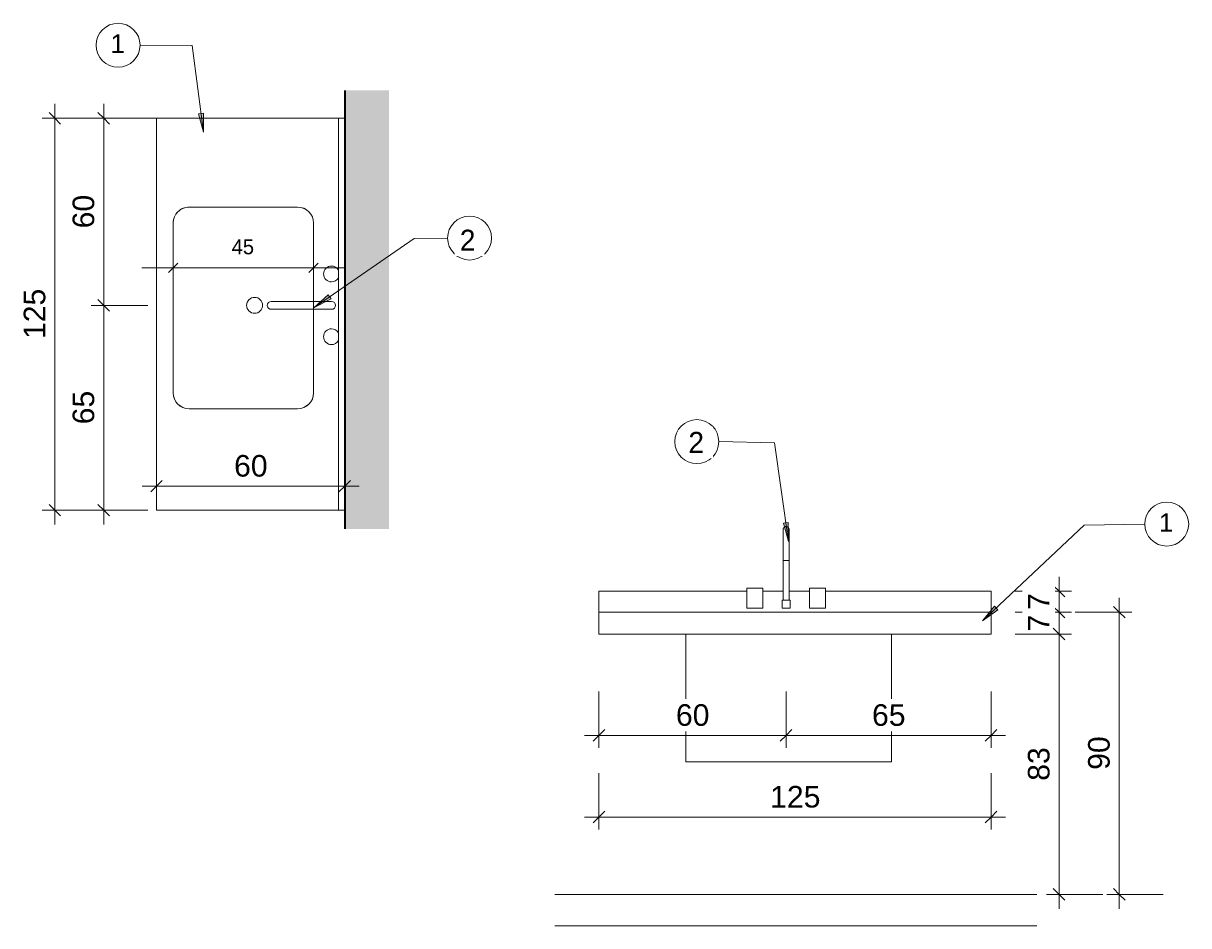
# Model space of a CAD drawing. Header units: metres. Extents: x -23.4 to 55.3, y -20.8 to 5.
# Tile 11 of 26: x 12.1 to 15.8, y -0.1 to 2.8. Entities that reach past the tile are written whole.
import ezdxf

# ---------------------------------------------------------------- set-up
doc = ezdxf.new("R2010")
doc.units = ezdxf.units.M
for name, color, linetype, lineweight in [('A-ANNO-DIMS', 211, 'Continuous', 9), ('A-ANNO-DIMS-20', 211, 'Continuous', 9), ('A-ANNO-KEYN', 231, 'Continuous', 9), ('A-FLOR', 192, 'Continuous', 18), ('A-GENM', 13, 'Continuous', 18), ('A-WALL', 113, 'Continuous', 18), ('A-WALL-PATT', 111, 'Continuous', 35), ('Drawing3_dwg _2_', 8, 'Continuous', 18), ('G-ANNO-TEXT', 231, 'Continuous', 9), ('I-FURN', 30, 'Continuous', 18), ('P-SANR-FIXT', 6, 'Continuous', 18)]:
    doc.layers.add(name, color=color, linetype=linetype, lineweight=lineweight)
doc.styles.add('Arial_2', font='arial.ttf', dxfattribs={"height": 0.068847})
doc.styles.add('Arial_3', font='arial.ttf', dxfattribs={"height": 0.059012})
doc.styles.add('Century Gothic_1', font='GOTHIC.TTF', dxfattribs={"height": 0.067065})
doc.styles.add('Century Gothic_2', font='GOTHIC.TTF', dxfattribs={"height": 0.047904})
doc.dimstyles.new('_Cotas_detalhamento_2_5_mm', dxfattribs={"dimscale": 0.3048, "dimtxt": 0.05, "dimasz": 0.098425, "dimexe": 0.065617, "dimexo": 0.19685, "dimgap": 0.098425, "dimtad": 1, "dimdec": 0, "dimlfac": 100, "dimzin": 0, "dimdsep": 46, "dimtxsty": 'Century Gothic_2', "dimblk1": 'OBLIQUE', "dimblk2": 'OBLIQUE', "dimsah": 1, "dimcen": 0.09, "dimdle": 0.328084, "dimazin": 0, "dimtfac": 1, "dimtdec": 4, "dimtix": 1, "dimtmove": 0, "dimatfit": 3, "dimfxl": 1, "dimtvp": 1, "dimtolj": 1, "dimtzin": 0, "dimarcsym": 2})
doc.dimstyles.new('COTA_BANHOS_1__20_4', dxfattribs={"dimscale": 0.3048, "dimtxt": 0.07, "dimasz": 0.121391, "dimexe": 0.131234, "dimexo": 0.0625, "dimgap": 0.032808, "dimtad": 1, "dimdec": 0, "dimlfac": 100, "dimzin": 0, "dimdsep": 46, "dimtxsty": 'Arial_2', "dimblk1": 'OBLIQUE', "dimblk2": 'OBLIQUE', "dimsah": 1, "dimcen": 0.09, "dimdle": 0.150919, "dimazin": 0, "dimtfac": 1, "dimtdec": 4, "dimtix": 1, "dimtmove": 0, "dimatfit": 3, "dimfxl": 0.459318, "dimfxlon": 1, "dimtvp": 1, "dimtfill": 1, "dimtolj": 1, "dimtzin": 0, "dimarcsym": 2})
doc.dimstyles.new('COTA_BANHOS_1__20_5', dxfattribs={"dimscale": 0.3048, "dimtxt": 0.07, "dimasz": 0.121391, "dimexe": 0.131234, "dimexo": 0.0625, "dimgap": 0.032808, "dimtad": 1, "dimdec": 0, "dimlfac": 100, "dimzin": 0, "dimdsep": 46, "dimtxsty": 'Arial_2', "dimblk1": 'OBLIQUE', "dimblk2": 'OBLIQUE', "dimsah": 1, "dimcen": 0.09, "dimdle": 0.150919, "dimazin": 0, "dimtfac": 1, "dimtdec": 4, "dimtix": 1, "dimtmove": 0, "dimatfit": 3, "dimfxl": 0.459318, "dimfxlon": 1, "dimtvp": 1, "dimtfill": 1, "dimtolj": 1, "dimtzin": 0, "dimarcsym": 2})
doc.dimstyles.new('COTA_BANHOS_1__20_6', dxfattribs={"dimscale": 0.3048, "dimtxt": 0.07, "dimasz": 0.121391, "dimexe": 0.131234, "dimexo": 0.0625, "dimgap": 0.032808, "dimtad": 1, "dimdec": 0, "dimlfac": 100, "dimzin": 0, "dimdsep": 46, "dimtxsty": 'Arial_2', "dimblk1": 'OBLIQUE', "dimblk2": 'OBLIQUE', "dimsah": 1, "dimcen": 0.09, "dimdle": 0.150919, "dimazin": 0, "dimtfac": 1, "dimtdec": 4, "dimtix": 1, "dimtmove": 0, "dimatfit": 3, "dimfxl": 0.459318, "dimfxlon": 1, "dimtvp": 1, "dimtfill": 1, "dimtolj": 1, "dimtzin": 0, "dimarcsym": 2})

# ---------------------------------------------------------------- blocks, each defined once
blk = doc.blocks.new('Generic Models 9 - Generic Models 28-2408720-BANCADA LAVAGEM LOUÇAS')
at = {"layer": 'A-GENM'}
for p, q in [((-16.2473, 2.3753), (-16.8273, 2.3753)), ((-16.8273, 2.3753), (-16.8273, 1.1253)), ((-16.7233, 2.092), (-16.3773, 2.092)), ((-16.7741, 1.4997), (-16.7741, 2.0412)), ((-16.3265, 2.0412), (-16.3265, 1.4997)), ((-16.3773, 1.4489), (-16.7233, 1.4489)), ((-16.8273, 1.1253), (-16.2473, 1.1253))]:
    blk.add_line(p, q, dxfattribs=at)
for centre, start, end in [((-16.7233, 2.0412), 90, 180), ((-16.3773, 2.0412), 0, 90), ((-16.7233, 1.4997), 180, 270), ((-16.3773, 1.4997), 270, 0)]:
    blk.add_arc(centre, 0.0508, start, end, dxfattribs=at)
blk = doc.blocks.new('Modelos genéricos 41 - Modelos genéricos 41-2408777-BANCADA LAVAGEM LOUÇAS')
at = {"layer": 'A-GENM'}
for p, q in [((-16.2273, 2.4753), (-16.2473, 2.4753)), ((-16.2473, 2.4753), (-16.2473, 1.2253)), ((-16.2473, 1.2253), (-16.2273, 1.2253))]:
    blk.add_line(p, q, dxfattribs=at)
blk = doc.blocks.new('M_Sink Kitchen-Single - 760 x 535mm-2580743-BANCADA LAVAGEM LOUÇAS')
at = {"layer": 'P-SANR-FIXT', "color": 7}
for p, q in [((-0.2632, 0.2596), (0.2783, 0.2596)), ((-0.314, -0.1372), (-0.314, 0.2088)), ((0.3291, 0.2088), (0.3291, -0.1372)), ((0.003, -0.2452), (0.003, -0.0531)), ((0.0284, -0.2452), (0.0284, -0.0531)), ((0.003, -0.188), (-0.2632, -0.188)), ((0.2783, -0.188), (0.0284, -0.188))]:
    blk.add_line(p, q, dxfattribs=at)
for centre, radius, start, end in [((-0.2632, 0.2088), 0.0508, 90, 180), ((0.2783, 0.2088), 0.0508, 360, 90), ((0.0157, 0), 0.0254, 360, 180), ((0.0157, 0), 0.0254, 180, 0), ((0.0157, -0.0531), 0.0127, 360, 180), ((-0.2632, -0.1372), 0.0508, 180, 270), ((0.2783, -0.1372), 0.0508, 270, 0), ((-0.0843, -0.2452), 0.0254, 0, 180), ((0.1157, -0.2452), 0.0254, 0, 180), ((-0.0843, -0.2452), 0.0254, 180, 240.631), ((-0.0843, -0.2452), 0.0254, 299.369, 0), ((0.0157, -0.2452), 0.0127, 180, 0), ((0.1157, -0.2452), 0.0254, 180, 240.631), ((0.1157, -0.2452), 0.0254, 299.369, 0)]:
    blk.add_arc(centre, radius, start, end, dxfattribs=at)
blk = doc.blocks.new('Mesa-Retangular - Mesa aço inox 200x70cm 88AL 2-2408630-BANCADA LAVAGEM LOUÇAS')
at = {"layer": 'I-FURN'}
blk.add_line((-0.3575, 0.3), (-0.4, 0.3), dxfattribs=at)
blk = doc.blocks.new('Drawing3_dwg _2_-1487641-Vista bancada lavagem louças')
at = {"lineweight": 18}
for p, q in [((-1.0792, 0), (-2.6155, 0)), ((-2.6155, 0), (-1.0792, 0))]:
    blk.add_line(p, q, dxfattribs=at)
blk = doc.blocks.new('Generic Models 9 - Generic Models 28-2408720-Vista bancada lavagem louças')
at = {"layer": 'A-GENM'}
for p, q in [((-2.4753, 0.9), (-1.2253, 0.9)), ((-2.4753, 0.83), (-2.4753, 0.9)), ((-1.2253, 0.83), (-1.2253, 0.9)), ((-1.2253, 0.83), (-2.4753, 0.83))]:
    blk.add_line(p, q, dxfattribs=at)
blk = doc.blocks.new('Modelos genéricos 41 - Modelos genéricos 41-2408777-Vista bancada lavagem louças')
at = {"layer": 'A-GENM'}
for p, q in [((-2.4753, 0.967), (-2.0041, 0.967)), ((-2.4753, 0.967), (-2.4753, 0.9)), ((-1.9533, 0.967), (-1.8882, 0.967)), ((-1.8692, 0.967), (-1.8041, 0.967)), ((-1.7533, 0.967), (-1.2253, 0.967)), ((-1.2253, 0.9), (-1.2253, 0.967))]:
    blk.add_line(p, q, dxfattribs=at)
blk = doc.blocks.new('M_Sink Kitchen-Single - 760 x 535mm-2580743-Vista bancada lavagem louças')
at = {"layer": 'P-SANR-FIXT'}
for p, q in [((-1.8882, 1.1357), (-1.8882, 1.1359)), ((-1.8882, 1.1), (-1.8882, 0.9381)), ((-1.8882, 1.1), (-1.8882, 1.0651)), ((-1.8691, 0.9381), (-1.8691, 1.1)), ((-1.8691, 1.0651), (-1.8691, 1.1)), ((-1.8787, 1.0651), (-1.888, 1.0651)), ((-1.8694, 1.0651), (-1.8787, 1.0651)), ((-2.0041, 0.9762), (-2.0041, 0.9127)), ((-2.0041, 0.9762), (-1.9533, 0.9762)), ((-1.9533, 0.9127), (-1.9533, 0.9762)), ((-1.8041, 0.9762), (-1.8041, 0.9127)), ((-1.8041, 0.9762), (-1.7533, 0.9762)), ((-1.7533, 0.9127), (-1.7533, 0.9762)), ((-1.8914, 0.9381), (-1.8914, 0.9127)), ((-1.8914, 0.9381), (-1.866, 0.9381)), ((-1.866, 0.9127), (-1.866, 0.9381)), ((-1.9533, 0.9127), (-2.0041, 0.9127)), ((-1.866, 0.9127), (-1.8914, 0.9127)), ((-1.7533, 0.9127), (-1.8041, 0.9127)), ((-2.1984, 0.83), (-2.1984, 0.4227)), ((-1.5426, 0.4227), (-1.5426, 0.83)), ((-2.1984, 0.4227), (-2.1412, 0.4227)), ((-2.1412, 0.4227), (-1.5997, 0.4227)), ((-1.5997, 0.4227), (-1.5426, 0.4227))]:
    blk.add_line(p, q, dxfattribs=at)
at = {"layer": 'P-SANR-FIXT', "flags": 128}
for points in [[(-1.8882, 1.1635), (-1.8882, 1.1639), (-1.8882, 1.1643), (-1.8881, 1.1647), (-1.8881, 1.165), (-1.888, 1.1654), (-1.8879, 1.1658), (-1.8878, 1.1662), (-1.8877, 1.1665), (-1.8876, 1.1669), (-1.8874, 1.1672), (-1.8873, 1.1676), (-1.8871, 1.1679), (-1.8869, 1.1683), (-1.8867, 1.1686), (-1.8865, 1.1689), (-1.8863, 1.1692), (-1.8861, 1.1695), (-1.8858, 1.1698), (-1.8856, 1.1701), (-1.8853, 1.1704), (-1.885, 1.1706), (-1.8847, 1.1709), (-1.8844, 1.1711), (-1.8841, 1.1713), (-1.8838, 1.1715), (-1.8835, 1.1717), (-1.8832, 1.1719), (-1.8828, 1.1721), (-1.8825, 1.1723), (-1.8821, 1.1724), (-1.8818, 1.1725), (-1.8814, 1.1727), (-1.881, 1.1728), (-1.8807, 1.1728), (-1.8803, 1.1729), (-1.8799, 1.173), (-1.8795, 1.173), (-1.8792, 1.173), (-1.8788, 1.173), (-1.8787, 1.173)], [(-1.8882, 1.1485), (-1.8882, 1.149), (-1.8882, 1.1505), (-1.8882, 1.152), (-1.8882, 1.1535), (-1.8882, 1.1548), (-1.8882, 1.156), (-1.8882, 1.1572), (-1.8882, 1.1582), (-1.8882, 1.1592), (-1.8882, 1.1601), (-1.8882, 1.1609), (-1.8882, 1.1615), (-1.8882, 1.1621), (-1.8882, 1.1626), (-1.8882, 1.163), (-1.8882, 1.1633), (-1.8882, 1.1634), (-1.8882, 1.1635), (-1.8882, 1.1635)], [(-1.8882, 1.1635), (-1.8882, 1.1635), (-1.8882, 1.1633), (-1.8882, 1.1631), (-1.8882, 1.1627), (-1.8882, 1.1623), (-1.8882, 1.1617), (-1.8882, 1.1611), (-1.8882, 1.1603), (-1.8882, 1.1595), (-1.8882, 1.1585), (-1.8882, 1.1575), (-1.8882, 1.1563), (-1.8882, 1.1551), (-1.8882, 1.1538), (-1.8882, 1.1524), (-1.8882, 1.151), (-1.8882, 1.1494), (-1.8882, 1.1478), (-1.8882, 1.1461), (-1.8882, 1.1443), (-1.8882, 1.1424), (-1.8882, 1.1405), (-1.8882, 1.1385), (-1.8882, 1.1364), (-1.8882, 1.1343), (-1.8882, 1.1322), (-1.8882, 1.13), (-1.8882, 1.1277), (-1.8882, 1.1254), (-1.8882, 1.123), (-1.8882, 1.1206), (-1.8882, 1.1182), (-1.8882, 1.1158), (-1.8882, 1.1133), (-1.8882, 1.1108), (-1.8882, 1.1083), (-1.8882, 1.1058), (-1.8882, 1.1032), (-1.8882, 1.1007), (-1.8882, 1.1)], [(-1.8787, 1.173), (-1.8783, 1.173), (-1.8779, 1.173), (-1.8775, 1.173), (-1.8772, 1.1729), (-1.8768, 1.1729), (-1.8764, 1.1728), (-1.876, 1.1727), (-1.8757, 1.1726), (-1.8753, 1.1724), (-1.875, 1.1723), (-1.8746, 1.1721), (-1.8743, 1.172), (-1.8739, 1.1718), (-1.8736, 1.1716), (-1.8733, 1.1714), (-1.873, 1.1712), (-1.8727, 1.1709), (-1.8724, 1.1707), (-1.8721, 1.1704), (-1.8718, 1.1702), (-1.8716, 1.1699), (-1.8713, 1.1696), (-1.8711, 1.1693), (-1.8709, 1.169), (-1.8707, 1.1687), (-1.8705, 1.1683), (-1.8703, 1.168), (-1.8701, 1.1677), (-1.8699, 1.1673), (-1.8698, 1.167), (-1.8697, 1.1666), (-1.8695, 1.1663), (-1.8694, 1.1659), (-1.8694, 1.1655), (-1.8693, 1.1651), (-1.8692, 1.1648), (-1.8692, 1.1644), (-1.8692, 1.164), (-1.8691, 1.1636), (-1.8691, 1.1635)], [(-1.8691, 1.1635), (-1.8691, 1.1635), (-1.8691, 1.1633), (-1.8691, 1.1631), (-1.8691, 1.1627), (-1.8691, 1.1623), (-1.8691, 1.1617), (-1.8691, 1.1611), (-1.8691, 1.1603), (-1.8691, 1.1595), (-1.8691, 1.1585), (-1.8691, 1.1575), (-1.8691, 1.1563), (-1.8691, 1.1551), (-1.8691, 1.1538), (-1.8691, 1.1524), (-1.8691, 1.151), (-1.8691, 1.1494), (-1.8691, 1.1485)], [(-1.8691, 1.1), (-1.8691, 1.1026), (-1.8691, 1.1051), (-1.8691, 1.1076), (-1.8691, 1.1101), (-1.8691, 1.1126), (-1.8691, 1.1151), (-1.8691, 1.1176), (-1.8691, 1.12), (-1.8691, 1.1224), (-1.8691, 1.1248), (-1.8691, 1.1271), (-1.8691, 1.1293), (-1.8691, 1.1316), (-1.8691, 1.1338), (-1.8691, 1.1359), (-1.8691, 1.1379), (-1.8691, 1.14), (-1.8691, 1.1419), (-1.8691, 1.1438), (-1.8691, 1.1456), (-1.8691, 1.1473), (-1.8691, 1.149), (-1.8691, 1.1505), (-1.8691, 1.152), (-1.8691, 1.1535), (-1.8691, 1.1548), (-1.8691, 1.156), (-1.8691, 1.1572), (-1.8691, 1.1582), (-1.8691, 1.1592), (-1.8691, 1.1601), (-1.8691, 1.1609), (-1.8691, 1.1615), (-1.8691, 1.1621), (-1.8691, 1.1626), (-1.8691, 1.163), (-1.8691, 1.1633), (-1.8691, 1.1634), (-1.8691, 1.1635), (-1.8691, 1.1635)], [(-1.8882, 1.1), (-1.8882, 1.1026), (-1.8882, 1.1051), (-1.8882, 1.1076), (-1.8882, 1.1101), (-1.8882, 1.1126), (-1.8882, 1.1151), (-1.8882, 1.1176), (-1.8882, 1.12), (-1.8882, 1.1224), (-1.8882, 1.1248), (-1.8882, 1.1271), (-1.8882, 1.1293), (-1.8882, 1.1306)], [(-1.8691, 1.1306), (-1.8691, 1.13), (-1.8691, 1.1277), (-1.8691, 1.1254), (-1.8691, 1.123), (-1.8691, 1.1206), (-1.8691, 1.1182), (-1.8691, 1.1158), (-1.8691, 1.1133), (-1.8691, 1.1108), (-1.8691, 1.1083), (-1.8691, 1.1058), (-1.8691, 1.1032), (-1.8691, 1.1007), (-1.8691, 1.1)]]:
    blk.add_lwpolyline(points, dxfattribs=at)
blk = doc.blocks.new('DIMBLOCK67-BANCADA LAVAGEM LOUÇAS')
at = {"layer": 'A-ANNO-DIMS-20', "lineweight": 25}
for p, q in [((12.336, 1.8787), (12.3175, 1.8972)), ((12.336, 1.8787), (12.3545, 1.8602)), ((12.336, 1.2253), (12.3175, 1.2438)), ((12.336, 1.2253), (12.3545, 1.2068))]:
    blk.add_line(p, q, dxfattribs=at)
at = {"layer": 'A-ANNO-DIMS-20'}
for p, q in [((12.476, 1.8787), (12.296, 1.8787)), ((12.336, 1.1793), (12.336, 1.8787)), ((12.336, 1.8787), (12.476, 1.8787)), ((12.476, 1.2253), (12.296, 1.2253)), ((12.336, 1.2253), (12.476, 1.2253))]:
    blk.add_line(p, q, dxfattribs=at)
at = {"layer": 'A-ANNO-DIMS-20', "color": 0, "insert": (12.2367, 1.4992), "char_height": 0.06885, "width": 0.126646, "attachment_point": 1, "rotation": 90, "line_spacing_factor": 0.938532, "style": 'Arial_2', "bg_fill": 3, "box_fill_scale": 1.25, "bg_fill_color": 0, "bg_fill_transparency": 0}
blk.add_mtext('65', dxfattribs=at)
blk = doc.blocks.new('_Oblique')
at = {"color": 0, "linetype": 'ByBlock', "lineweight": -2}
blk.add_line((-0.5, -0.5), (0.5, 0.5), dxfattribs=at)
blk = doc.blocks.new('DIMBLOCK68-BANCADA LAVAGEM LOUÇAS')
at = {"layer": 'A-ANNO-DIMS-20', "lineweight": 25}
for p, q in [((12.336, 2.4753), (12.3175, 2.4938)), ((12.336, 2.4753), (12.3545, 2.4568)), ((12.336, 1.8787), (12.3175, 1.8972)), ((12.336, 1.8787), (12.3545, 1.8602))]:
    blk.add_line(p, q, dxfattribs=at)
at = {"layer": 'A-ANNO-DIMS-20'}
for p, q in [((12.336, 1.8787), (12.336, 2.5213)), ((12.476, 2.4753), (12.296, 2.4753)), ((12.336, 2.4753), (12.476, 2.4753)), ((12.476, 1.8787), (12.296, 1.8787)), ((12.336, 1.8787), (12.476, 1.8787))]:
    blk.add_line(p, q, dxfattribs=at)
at = {"layer": 'A-ANNO-DIMS-20', "color": 0, "insert": (12.2367, 2.1242), "char_height": 0.06885, "width": 0.126646, "attachment_point": 1, "rotation": 90, "line_spacing_factor": 0.938532, "style": 'Arial_2', "bg_fill": 3, "box_fill_scale": 1.25, "bg_fill_color": 0, "bg_fill_transparency": 0}
blk.add_mtext('60', dxfattribs=at)
blk = doc.blocks.new('DIMBLOCK69-BANCADA LAVAGEM LOUÇAS')
at = {"layer": 'A-ANNO-DIMS-20'}
for p, q in [((12.5042, 1.442), (12.5042, 1.262)), ((12.5042, 1.302), (12.5042, 1.442)), ((13.1042, 1.442), (13.1042, 1.262)), ((13.1042, 1.302), (13.1042, 1.442)), ((12.4582, 1.302), (13.1502, 1.302))]:
    blk.add_line(p, q, dxfattribs=at)
at = {"layer": 'A-ANNO-DIMS-20', "lineweight": 25}
for p, q in [((12.5042, 1.302), (12.4857, 1.2835)), ((12.5042, 1.302), (12.5227, 1.3205)), ((13.1042, 1.302), (13.0857, 1.2835)), ((13.1042, 1.302), (13.1227, 1.3205))]:
    blk.add_line(p, q, dxfattribs=at)
at = {"layer": 'A-ANNO-DIMS-20', "color": 0, "insert": (12.7514, 1.4013), "char_height": 0.06885, "width": 0.126646, "attachment_point": 1, "line_spacing_factor": 0.938532, "style": 'Arial_2', "bg_fill": 3, "box_fill_scale": 1.25, "bg_fill_color": 0, "bg_fill_transparency": 0}
blk.add_mtext('60', dxfattribs=at)
blk = doc.blocks.new('DIMBLOCK70-BANCADA LAVAGEM LOUÇAS')
at = {"layer": 'A-ANNO-DIMS-20', "lineweight": 25}
for p, q in [((12.1801, 2.4753), (12.1616, 2.4938)), ((12.1801, 2.4753), (12.1986, 2.4568)), ((12.1801, 1.2253), (12.1616, 1.2438)), ((12.1801, 1.2253), (12.1986, 1.2068))]:
    blk.add_line(p, q, dxfattribs=at)
at = {"layer": 'A-ANNO-DIMS-20'}
for p, q in [((12.1801, 2.5213), (12.1801, 1.1793)), ((12.3201, 2.4753), (12.1401, 2.4753)), ((12.1801, 2.4753), (12.3201, 2.4753)), ((12.3201, 1.2253), (12.1401, 1.2253)), ((12.1801, 1.2253), (12.3201, 1.2253))]:
    blk.add_line(p, q, dxfattribs=at)
at = {"layer": 'A-ANNO-DIMS-20', "color": 0, "insert": (12.0808, 1.7712), "char_height": 0.06885, "width": 0.189969, "attachment_point": 1, "rotation": 90, "line_spacing_factor": 0.938532, "style": 'Arial_2', "bg_fill": 3, "box_fill_scale": 1.25, "bg_fill_color": 0, "bg_fill_transparency": 0}
blk.add_mtext('125', dxfattribs=at)
blk = doc.blocks.new('M_Identificador de nota-chave - Texto da nota-chave-86548-BANCADA LAVAGEM LOUÇAS')
at = {"layer": 'A-ANNO-KEYN'}
blk.add_circle((0.00024, -0.0002), 0.0035, dxfattribs=at)
blk = doc.blocks.new('DIMBLOCK71-BANCADA LAVAGEM LOUÇAS')
at = {"layer": 'A-ANNO-DIMS-20'}
for p, q in [((12.5573, 1.9592), (12.5573, 2.018)), ((13.0049, 1.9592), (13.0049, 2.018)), ((12.4573, 1.998), (13.1049, 1.998)), ((12.5573, 1.998), (12.5573, 1.9592)), ((13.0049, 1.998), (13.0049, 1.9592))]:
    blk.add_line(p, q, dxfattribs=at)
at = {"layer": 'A-ANNO-DIMS-20', "lineweight": 18}
for p, q in [((12.5573, 1.998), (12.5723, 2.013)), ((13.0049, 1.998), (13.0199, 2.013)), ((12.5573, 1.998), (12.5423, 1.983)), ((13.0049, 1.998), (12.9899, 1.983))]:
    blk.add_line(p, q, dxfattribs=at)
at = {"layer": 'A-ANNO-DIMS-20', "color": 0, "insert": (12.7438, 2.0894), "char_height": 0.0479, "width": 0.089524, "attachment_point": 1, "line_spacing_factor": 0.984117, "style": 'Century Gothic_2'}
blk.add_mtext('45', dxfattribs=at)
blk = doc.blocks.new('DIMBLOCK72-Vista bancada lavagem louças')
at = {"layer": 'A-ANNO-DIMS-20'}
for p, q in [((15.381, 1.013), (15.381, 0.9)), ((15.241, 0.967), (15.421, 0.967)), ((15.381, 0.967), (15.241, 0.967)), ((15.241, 0.9), (15.421, 0.9)), ((15.381, 0.9), (15.241, 0.9))]:
    blk.add_line(p, q, dxfattribs=at)
at = {"layer": 'A-ANNO-DIMS-20', "lineweight": 25}
for p, q in [((15.381, 0.967), (15.3625, 0.9855)), ((15.381, 0.967), (15.3995, 0.9485)), ((15.381, 0.9), (15.3625, 0.9185)), ((15.381, 0.9), (15.3995, 0.8815))]:
    blk.add_line(p, q, dxfattribs=at)
at = {"layer": 'A-ANNO-DIMS-20', "color": 0, "insert": (15.2817, 0.9071), "char_height": 0.0688, "width": 0.063323, "attachment_point": 1, "rotation": 90, "line_spacing_factor": 0.938532, "style": 'Arial_2', "bg_fill": 3, "box_fill_scale": 1.25, "bg_fill_color": 0, "bg_fill_transparency": 0}
blk.add_mtext('7', dxfattribs=at)
blk = doc.blocks.new('DIMBLOCK73-Vista bancada lavagem louças')
at = {"layer": 'A-ANNO-DIMS-20'}
for p, q in [((15.241, 0.9), (15.421, 0.9)), ((15.381, 0.9), (15.241, 0.9)), ((15.381, 0.9), (15.381, 0.83)), ((15.241, 0.83), (15.421, 0.83)), ((15.381, 0.83), (15.241, 0.83))]:
    blk.add_line(p, q, dxfattribs=at)
at = {"layer": 'A-ANNO-DIMS-20', "lineweight": 25}
for p, q in [((15.381, 0.9), (15.3625, 0.9185)), ((15.381, 0.9), (15.3995, 0.8815)), ((15.381, 0.83), (15.3625, 0.8485)), ((15.381, 0.83), (15.3995, 0.8115))]:
    blk.add_line(p, q, dxfattribs=at)
at = {"layer": 'A-ANNO-DIMS-20', "color": 0, "insert": (15.2817, 0.8386), "char_height": 0.0688, "width": 0.063323, "attachment_point": 1, "rotation": 90, "line_spacing_factor": 0.938532, "style": 'Arial_2', "bg_fill": 3, "box_fill_scale": 1.25, "bg_fill_color": 0, "bg_fill_transparency": 0}
blk.add_mtext('7', dxfattribs=at)
blk = doc.blocks.new('DIMBLOCK74-Vista bancada lavagem louças')
at = {"layer": 'A-ANNO-DIMS-20'}
for p, q in [((15.241, 0.83), (15.421, 0.83)), ((15.381, 0.83), (15.241, 0.83)), ((15.381, 0.83), (15.381, -0.046)), ((15.521, 0), (15.341, 0)), ((15.381, 0), (15.521, 0))]:
    blk.add_line(p, q, dxfattribs=at)
at = {"layer": 'A-ANNO-DIMS-20', "lineweight": 25}
for p, q in [((15.381, 0.83), (15.3625, 0.8485)), ((15.381, 0.83), (15.3995, 0.8115)), ((15.381, 0), (15.3625, 0.0185)), ((15.381, 0), (15.3995, -0.0185))]:
    blk.add_line(p, q, dxfattribs=at)
at = {"layer": 'A-ANNO-DIMS-20', "color": 0, "insert": (15.2817, 0.3622), "char_height": 0.06885, "width": 0.126646, "attachment_point": 1, "rotation": 90, "line_spacing_factor": 0.938532, "style": 'Arial_2', "bg_fill": 3, "box_fill_scale": 1.25, "bg_fill_color": 0, "bg_fill_transparency": 0}
blk.add_mtext('83', dxfattribs=at)
blk = doc.blocks.new('DIMBLOCK75-Vista bancada lavagem louças')
at = {"layer": 'A-ANNO-DIMS-20'}
for p, q in [((15.5728, 0.946), (15.5728, -0.046)), ((15.4328, 0.9), (15.6128, 0.9)), ((15.5728, 0.9), (15.4328, 0.9)), ((15.7128, 0), (15.5328, 0)), ((15.5728, 0), (15.7128, 0))]:
    blk.add_line(p, q, dxfattribs=at)
at = {"layer": 'A-ANNO-DIMS-20', "lineweight": 25}
for p, q in [((15.5728, 0.9), (15.5543, 0.9185)), ((15.5728, 0.9), (15.5913, 0.8815)), ((15.5728, 0), (15.5543, 0.0185)), ((15.5728, 0), (15.5913, -0.0185))]:
    blk.add_line(p, q, dxfattribs=at)
at = {"layer": 'A-ANNO-DIMS-20', "color": 0, "insert": (15.4735, 0.3972), "char_height": 0.06885, "width": 0.126646, "attachment_point": 1, "rotation": 90, "line_spacing_factor": 0.938532, "style": 'Arial_2', "bg_fill": 3, "box_fill_scale": 1.25, "bg_fill_color": 0, "bg_fill_transparency": 0}
blk.add_mtext('90', dxfattribs=at)
blk = doc.blocks.new('DIMBLOCK76-Vista bancada lavagem louças')
at = {"layer": 'A-ANNO-DIMS-20'}
for p, q in [((13.9142, 0.6471), (13.9142, 0.4671)), ((13.9142, 0.5071), (13.9142, 0.6471)), ((14.5109, 0.6471), (14.5109, 0.4671)), ((14.5109, 0.5071), (14.5109, 0.6471)), ((13.8682, 0.5071), (14.5109, 0.5071))]:
    blk.add_line(p, q, dxfattribs=at)
at = {"layer": 'A-ANNO-DIMS-20', "lineweight": 25}
for p, q in [((13.9142, 0.5071), (13.9327, 0.5256)), ((14.5109, 0.5071), (14.5294, 0.5256)), ((13.9142, 0.5071), (13.8957, 0.4886)), ((14.5109, 0.5071), (14.4924, 0.4886))]:
    blk.add_line(p, q, dxfattribs=at)
at = {"layer": 'A-ANNO-DIMS-20', "color": 0, "insert": (14.1598, 0.6064), "char_height": 0.06885, "width": 0.126646, "attachment_point": 1, "line_spacing_factor": 0.938532, "style": 'Arial_2', "bg_fill": 3, "box_fill_scale": 1.25, "bg_fill_color": 0, "bg_fill_transparency": 0}
blk.add_mtext('60', dxfattribs=at)
blk = doc.blocks.new('DIMBLOCK77-Vista bancada lavagem louças')
at = {"layer": 'A-ANNO-DIMS-20'}
for p, q in [((14.5109, 0.6471), (14.5109, 0.4671)), ((14.5109, 0.5071), (14.5109, 0.6471)), ((15.1642, 0.6471), (15.1642, 0.4671)), ((15.1642, 0.5071), (15.1642, 0.6471)), ((14.5109, 0.5071), (15.2102, 0.5071))]:
    blk.add_line(p, q, dxfattribs=at)
at = {"layer": 'A-ANNO-DIMS-20', "lineweight": 25}
for p, q in [((14.5109, 0.5071), (14.5294, 0.5256)), ((15.1642, 0.5071), (15.1827, 0.5256)), ((14.5109, 0.5071), (14.4924, 0.4886)), ((15.1642, 0.5071), (15.1457, 0.4886))]:
    blk.add_line(p, q, dxfattribs=at)
at = {"layer": 'A-ANNO-DIMS-20', "color": 0, "insert": (14.7848, 0.6064), "char_height": 0.06885, "width": 0.126646, "attachment_point": 1, "line_spacing_factor": 0.938532, "style": 'Arial_2', "bg_fill": 3, "box_fill_scale": 1.25, "bg_fill_color": 0, "bg_fill_transparency": 0}
blk.add_mtext('65', dxfattribs=at)
blk = doc.blocks.new('DIMBLOCK78-Vista bancada lavagem louças')
at = {"layer": 'A-ANNO-DIMS-20'}
for p, q in [((13.9142, 0.3865), (13.9142, 0.2065)), ((13.9142, 0.2465), (13.9142, 0.3865)), ((15.1642, 0.3865), (15.1642, 0.2065)), ((15.1642, 0.2465), (15.1642, 0.3865)), ((13.8682, 0.2465), (15.2102, 0.2465))]:
    blk.add_line(p, q, dxfattribs=at)
at = {"layer": 'A-ANNO-DIMS-20', "lineweight": 25}
for p, q in [((13.9142, 0.2465), (13.9327, 0.265)), ((15.1642, 0.2465), (15.1827, 0.265)), ((13.9142, 0.2465), (13.8957, 0.228)), ((15.1642, 0.2465), (15.1457, 0.228))]:
    blk.add_line(p, q, dxfattribs=at)
at = {"layer": 'A-ANNO-DIMS-20', "color": 0, "insert": (14.4601, 0.3458), "char_height": 0.06885, "width": 0.189969, "attachment_point": 1, "line_spacing_factor": 0.938532, "style": 'Arial_2', "bg_fill": 3, "box_fill_scale": 1.25, "bg_fill_color": 0, "bg_fill_transparency": 0}
blk.add_mtext('125', dxfattribs=at)
blk = doc.blocks.new('M_Identificador de nota-chave - Texto da nota-chave-86548-Vista bancada lavagem louças')
at = {"layer": 'A-ANNO-KEYN'}
blk.add_circle((-0.6653, 1.1809), 0.07, dxfattribs=at)

msp = doc.modelspace()

# ---------------------------------------------------------------- hatches: boundary and pattern name
at = {"layer": 'A-ANNO-KEYN'}
for points in [[(12.654, 2.4308), (12.654, 2.4913), (12.6383, 2.4892)], [(13.0067, 1.8721), (13.0606, 1.8997), (13.0516, 1.9127)], [(14.5188, 1.1256), (14.5181, 1.1861), (14.5025, 1.1839)], [(15.137, 0.8719), (15.1861, 0.9072), (15.1753, 0.9187)]]:
    msp.add_hatch(color=256, dxfattribs=at).paths.add_polyline_path(points, flags=0)
at = {"layer": 'A-WALL-PATT', "lineweight": 18}
msp.add_hatch(color=7, dxfattribs=at).paths.add_polyline_path([(13.2454, 1.1658), (13.2454, 2.5642), (13.1042, 2.5642), (13.1042, 1.1658)], flags=0)

# ---------------------------------------------------------------- linework, layer by layer
at = {"layer": 'A-ANNO-KEYN'}
for p, q in [((12.6173, 2.7073), (12.4519, 2.7083)), ((12.654, 2.4308), (12.6173, 2.7073)), ((12.654, 2.4913), (12.6383, 2.4892)), ((12.6383, 2.4892), (12.654, 2.4308)), ((12.654, 2.4308), (12.654, 2.4913)), ((13.0067, 1.8721), (13.3256, 2.0922)), ((13.3256, 2.0922), (13.4321, 2.0932)), ((13.0516, 1.9127), (13.0067, 1.8721)), ((13.0067, 1.8721), (13.0606, 1.8997)), ((13.0606, 1.8997), (13.0516, 1.9127)), ((14.4738, 1.4406), (14.2964, 1.4441)), ((14.5188, 1.1256), (14.4738, 1.4406)), ((14.5181, 1.1861), (14.5025, 1.1839)), ((14.5025, 1.1839), (14.5188, 1.1256)), ((14.5188, 1.1256), (14.5181, 1.1861)), ((15.4615, 1.1774), (15.6543, 1.1809)), ((15.1753, 0.9187), (15.137, 0.8719)), ((15.137, 0.8719), (15.1861, 0.9072)), ((15.1861, 0.9072), (15.1753, 0.9187))]:
    msp.add_line(p, q, dxfattribs=at)
at = {"layer": 'A-FLOR'}
for p, q in [((15.3103, 0), (13.7741, 0)), ((13.7741, -0.1), (15.3103, -0.1))]:
    msp.add_line(p, q, dxfattribs=at)
at = {"layer": 'A-WALL', "lineweight": 35}
msp.add_line((13.1042, 2.5642), (13.1042, 1.1658), dxfattribs=at)

# ---------------------------------------------------------------- block references
at = {"layer": 'A-ANNO-KEYN', "xscale": 19.99999999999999, "yscale": 19.99999999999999, "zscale": 19.99999999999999}
for p in [(12.377, 2.7124), (13.4972, 2.0973)]:
    msp.add_blockref('M_Identificador de nota-chave - Texto da nota-chave-86548-BANCADA LAVAGEM LOUÇAS', p, dxfattribs=at)
at = {"layer": 'A-ANNO-KEYN'}
for p in [(14.8917, 0.2632), (16.3896, 0)]:
    msp.add_blockref('M_Identificador de nota-chave - Texto da nota-chave-86548-Vista bancada lavagem louças', p, dxfattribs=at)
at = {"layer": 'A-GENM'}
for name, p in [('Generic Models 9 - Generic Models 28-2408720-BANCADA LAVAGEM LOUÇAS', (29.3314, 0.1)), ('Modelos genéricos 41 - Modelos genéricos 41-2408777-BANCADA LAVAGEM LOUÇAS', (29.3314, 0)), ('Modelos genéricos 41 - Modelos genéricos 41-2408777-Vista bancada lavagem louças', (16.3896, 0)), ('Generic Models 9 - Generic Models 28-2408720-Vista bancada lavagem louças', (16.3896, 0))]:
    msp.add_blockref(name, p, dxfattribs=at)
at = {"layer": 'Drawing3_dwg _2_', "color": 4}
msp.add_blockref('Drawing3_dwg _2_-1487641-Vista bancada lavagem louças', (16.3896, 0), dxfattribs=at)
at = {"layer": 'I-FURN', "rotation": 180}
msp.add_blockref('Mesa-Retangular - Mesa aço inox 200x70cm 88AL 2-2408630-BANCADA LAVAGEM LOUÇAS', (12.1042, 2.7753), dxfattribs=at)
at = {"layer": 'P-SANR-FIXT', "color": 7, "rotation": 89.9999999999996}
msp.add_blockref('M_Sink Kitchen-Single - 760 x 535mm-2580743-BANCADA LAVAGEM LOUÇAS', (12.8169, 1.863), dxfattribs=at)
at = {"layer": 'P-SANR-FIXT'}
msp.add_blockref('M_Sink Kitchen-Single - 760 x 535mm-2580743-Vista bancada lavagem louças', (16.3896, 0), dxfattribs=at)

# ---------------------------------------------------------------- dimensions: what is measured, and where the dimension line sits
at = {"layer": 'A-ANNO-DIMS'}
for base, p1, p2, dimstyle, override, picture, middle in [((12.336, 1.8787), (12.476, 1.2253), (12.476, 1.8787), 'COTA_BANHOS_1__20_4', {"dimpost": '<>', "dimfxl": 0.65334}, 'DIMBLOCK67-BANCADA LAVAGEM LOUÇAS', (12.2908, 1.552)), ((15.381, 0.9), (15.241, 0.967), (15.241, 0.9), 'COTA_BANHOS_1__20_6', {"dimpost": '<>', "dimfxl": 0.067033}, 'DIMBLOCK72-Vista bancada lavagem louças', (15.3366, 0.9335))]:
    dim = msp.add_linear_dim(base=base, p1=p1, p2=p2, angle=90, dimstyle=dimstyle, override=override, dxfattribs=at)
    dim.commit()
    dim.dimension.update_dxf_attribs({"geometry": picture, "text_midpoint": middle})
dim = msp.add_linear_dim(base=(15.1642, 0.2465), p1=(13.9142, 0.3865), p2=(15.1642, 0.3865), dimstyle='COTA_BANHOS_1__20_6', override={"dimpost": '<>', "dimfxl": 1.25}, dxfattribs=at)
dim.commit()
dim.dimension.update_dxf_attribs({"geometry": 'DIMBLOCK78-Vista bancada lavagem louças', "text_midpoint": (14.5392, 0.2917)})

# ---------------------------------------------------------------- next in the draw order: texts
at = {"layer": 'A-ANNO-KEYN', "char_height": 0.059, "width": 0.05472, "attachment_point": 2, "line_spacing_factor": 0.938532, "style": 'Arial_3', "bg_fill": 3, "box_fill_scale": 1.25, "bg_fill_color": 0, "bg_fill_transparency": 0}
for s, insert in [('1', (12.3801, 2.7429)), ('1', (13.5003, 2.1278)), ('3', (14.2246, 1.4787)), ('1', (15.7225, 1.2155))]:
    msp.add_mtext(s, dxfattribs=dict(at, insert=insert))

# ---------------------------------------------------------------- next in the draw order: dimensions: what is measured, and where the dimension line sits
at = {"layer": 'A-ANNO-DIMS'}
for base, p1, p2, dimstyle, override, picture, middle in [((12.336, 2.4753), (12.476, 1.8787), (12.476, 2.4753), 'COTA_BANHOS_1__20_5', {"dimpost": '<>', "dimfxl": 0.59666}, 'DIMBLOCK68-BANCADA LAVAGEM LOUÇAS', (12.2908, 2.177)), ((15.381, 0.83), (15.241, 0.9), (15.241, 0.83), 'COTA_BANHOS_1__20_6', {"dimpost": '<>', "dimfxl": 0.07}, 'DIMBLOCK73-Vista bancada lavagem louças', (15.3366, 0.865))]:
    dim = msp.add_linear_dim(base=base, p1=p1, p2=p2, angle=90, dimstyle=dimstyle, override=override, dxfattribs=at)
    dim.commit()
    dim.dimension.update_dxf_attribs({"geometry": picture, "text_midpoint": middle})
for base, p1, p2, dimstyle, override, picture, middle in [((13.1042, 1.302), (12.5042, 1.442), (13.1042, 1.442), 'COTA_BANHOS_1__20_6', {"dimpost": '<>', "dimfxl": 0.6}, 'DIMBLOCK69-BANCADA LAVAGEM LOUÇAS', (12.8042, 1.3471)), ((14.5109, 0.5071), (13.9142, 0.6471), (14.5109, 0.6471), 'COTA_BANHOS_1__20_4', {"dimpost": '<>', "dimfxl": 0.59666}, 'DIMBLOCK76-Vista bancada lavagem louças', (14.2126, 0.5522))]:
    dim = msp.add_linear_dim(base=base, p1=p1, p2=p2, dimstyle=dimstyle, override=override, dxfattribs=at)
    dim.commit()
    dim.dimension.update_dxf_attribs({"geometry": picture, "text_midpoint": middle})

# ---------------------------------------------------------------- next in the draw order: texts
at = {"layer": 'G-ANNO-TEXT', "color": 7, "char_height": 0.0671, "width": 0.061317, "attachment_point": 1, "line_spacing_factor": 0.984117, "style": 'Century Gothic_1', "bg_fill": 3, "box_fill_scale": 1.25, "bg_fill_color": 0, "bg_fill_transparency": 0}
for insert in [(13.471, 2.1199), (14.1995, 1.475)]:
    msp.add_mtext('2', dxfattribs=dict(at, insert=insert))

# ---------------------------------------------------------------- next in the draw order: dimensions: what is measured, and where the dimension line sits
at = {"layer": 'A-ANNO-DIMS'}
for base, p1, p2, override, picture, middle in [((12.1801, 1.2253), (12.3201, 2.4753), (12.3201, 1.2253), {"dimpost": '<>', "dimfxl": 1.25}, 'DIMBLOCK70-BANCADA LAVAGEM LOUÇAS', (12.135, 1.8503)), ((15.381, 0), (15.241, 0.83), (15.521, 0), {"dimpost": '<>', "dimfxl": 0.875957}, 'DIMBLOCK74-Vista bancada lavagem louças', (15.3358, 0.415))]:
    dim = msp.add_linear_dim(base=base, p1=p1, p2=p2, angle=90, dimstyle='COTA_BANHOS_1__20_6', override=override, dxfattribs=at)
    dim.commit()
    dim.dimension.update_dxf_attribs({"geometry": picture, "text_midpoint": middle})
for base, p1, p2, dimstyle, override, picture, middle in [((13.0049, 1.998), (12.5573, 2.0192), (13.0049, 2.0192), '_Cotas_detalhamento_2_5_mm', {"dimpost": '<>', "dimfxl": 0.4476}, 'DIMBLOCK71-BANCADA LAVAGEM LOUÇAS', (12.7811, 2.0532)), ((15.1642, 0.5071), (14.5109, 0.6471), (15.1642, 0.6471), 'COTA_BANHOS_1__20_5', {"dimpost": '<>', "dimfxl": 0.65334}, 'DIMBLOCK77-Vista bancada lavagem louças', (14.8376, 0.5522))]:
    dim = msp.add_linear_dim(base=base, p1=p1, p2=p2, dimstyle=dimstyle, override=override, dxfattribs=at)
    dim.commit()
    dim.dimension.update_dxf_attribs({"geometry": picture, "text_midpoint": middle})

# ---------------------------------------------------------------- next in the draw order: dimensions: what is measured, and where the dimension line sits
dim = msp.add_linear_dim(base=(15.5728, 0), p1=(15.4328, 0.9), p2=(15.7128, 0), angle=90, dimstyle='COTA_BANHOS_1__20_6', override={"dimpost": '<>', "dimfxl": 0.94255}, dxfattribs=at)
dim.commit()
dim.dimension.update_dxf_attribs({"geometry": 'DIMBLOCK75-Vista bancada lavagem louças', "text_midpoint": (15.5277, 0.45)})

# ---------------------------------------------------------------- next in the draw order: linework, layer by layer
at = {"layer": 'A-ANNO-KEYN'}
msp.add_line((15.137, 0.8719), (15.4615, 1.1774), dxfattribs=at)

doc.saveas('drawing.dxf')
